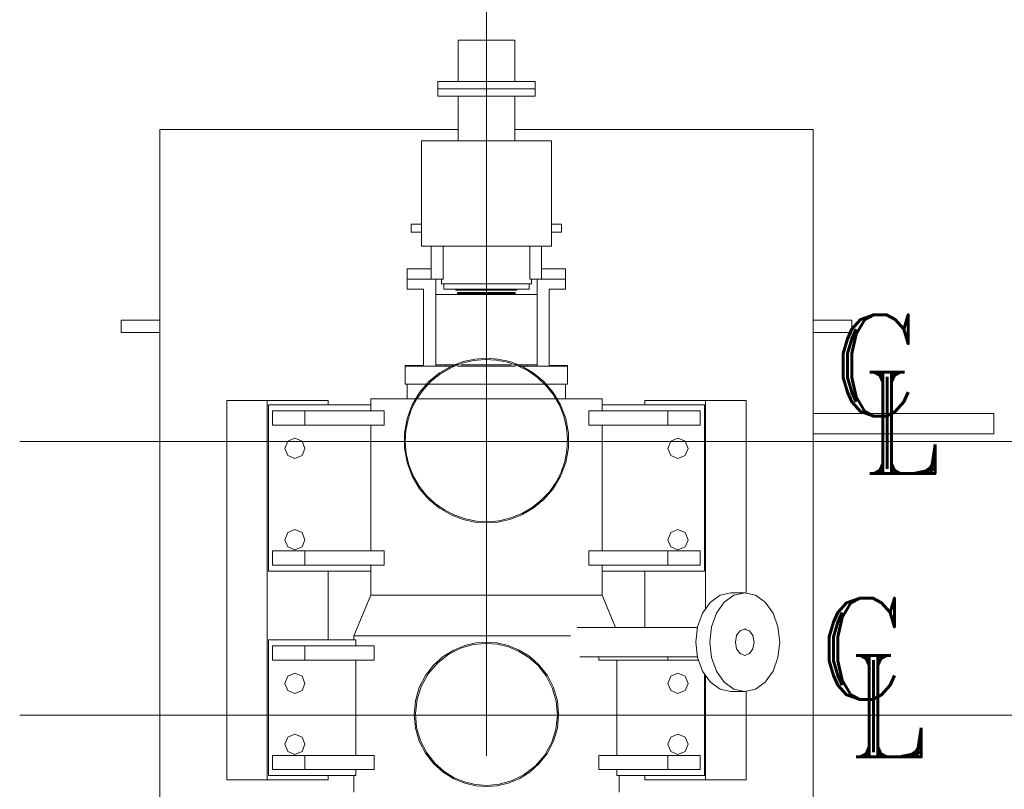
# Model space of a CAD drawing. Header units: inches. Extents: x 709340 to 1075215, y 37864 to 402163.
# Tile 16 of 56: x 824031 to 826457, y 163757 to 165654. Entities that reach past the tile are written whole.
import ezdxf

# ---------------------------------------------------------------- set-up
doc = ezdxf.new("R2010")
doc.units = ezdxf.units.IN
doc.header["$LTSCALE"] = 1800
doc.header["$MEASUREMENT"] = 0
doc.linetypes.add('CENTER', pattern=[2, 1.25, -0.25, 0.25, -0.25])
doc.linetypes.add('GTCHAIN', pattern=[24, 16, -3.2, 1.6, -3.2])
doc.layers.get('0').update_dxf_attribs({"color": 253, "lineweight": 5})
doc.layers.add('CEN', color=8, linetype='CENTER', lineweight=18)
doc.layers.add('TEXT', color=3, linetype='Continuous', lineweight=18)
doc.styles.add('ROMANT', font='romant')

# ---------------------------------------------------------------- blocks, each defined once
blk = doc.blocks.new('A$C2F2702F9')
at = {"color": 250}
for p, q in [((5200, 11544.3), (5060, 11544.3)), ((5060, 11544.3), (5060, 11442)), ((5060, 11544.3), (5060, 11442)), ((5200, 11544.3), (5060, 11544.3)), ((5200, 11544.3), (5200, 11442)), ((5200, 11544.3), (5200, 11442)), ((5250, 11442), (5010, 11442)), ((5010, 11442), (5010, 11424)), ((5010, 11442), (5010, 11424)), ((5250, 11442), (5010, 11442)), ((5250, 11442), (5250, 11424)), ((5250, 11442), (5250, 11424)), ((5250, 11424), (5010, 11424)), ((5010, 11424), (5010, 11406)), ((5250, 11424), (5010, 11424)), ((5250, 11424), (5010, 11424)), ((5010, 11424), (5010, 11406)), ((5250, 11424), (5010, 11424)), ((5250, 11406), (5010, 11406)), ((5250, 11406), (5010, 11406)), ((5060, 11406), (5060, 11296)), ((5060, 11406), (5060, 11296)), ((5200, 11406), (5200, 11296)), ((5200, 11406), (5200, 11296)), ((5250, 11424), (5250, 11406)), ((5250, 11424), (5250, 11406)), ((4325, 11323.5), (5060, 11323.5)), ((4325, 9545.9), (4325, 11323.5)), ((4325, 9545.9), (4325, 11323.5)), ((4325, 11323.5), (5060, 11323.5)), ((5200, 11323.5), (5935, 11323.5)), ((5200, 11323.5), (5935, 11323.5)), ((5935, 11323.5), (5935, 9545.9)), ((5935, 11323.5), (5935, 9545.9)), ((5290, 11296), (4970, 11296)), ((4970, 11296), (4970, 11036)), ((4970, 11296), (4970, 11036)), ((5290, 11296), (4970, 11296)), ((5290, 11296), (5290, 11036)), ((5290, 11296), (5290, 11036)), ((4945, 11071), (4945, 11090)), ((4945, 11090), (4970, 11090)), ((4945, 11090), (4970, 11090)), ((4945, 11071), (4945, 11090)), ((5315, 11090), (5290, 11090)), ((5315, 11090), (5290, 11090)), ((5315, 11071), (5315, 11090)), ((5315, 11071), (5315, 11090)), ((4970, 11071), (4945, 11071)), ((4970, 11071), (4945, 11071)), ((5290, 11071), (5315, 11071)), ((5290, 11071), (5315, 11071)), ((5290, 11036), (4970, 11036)), ((5290, 11036), (4970, 11036)), ((4994, 10955), (4994, 11036)), ((4994, 10955), (4994, 11036)), ((5023.4, 10955), (5023.4, 11036)), ((5023.4, 10955), (5023.4, 11036)), ((5236.6, 11036), (5236.6, 10955)), ((5236.6, 11036), (5236.6, 10955)), ((5266, 11036), (5266, 10955)), ((5266, 11036), (5266, 10955)), ((4935, 10955), (4935, 10980)), ((4935, 10980), (4994, 10980)), ((4935, 10980), (4994, 10980)), ((4935, 10955), (4935, 10980)), ((5325, 10980), (5266, 10980)), ((5325, 10980), (5266, 10980)), ((5325, 10955), (5325, 10980)), ((5325, 10955), (5325, 10980)), ((4994, 10955), (4935, 10955)), ((4935, 10930), (4935, 10955)), ((4935, 10955), (4994, 10955)), ((4935, 10955), (4994, 10955)), ((4935, 10930), (4935, 10955)), ((4994, 10955), (4935, 10955)), ((5023.4, 10955), (4994, 10955)), ((5023.4, 10955), (4994, 10955)), ((5005, 10955), (5005, 10744)), ((5005, 10955), (5005, 10744)), ((5019, 10955), (5019, 10943)), ((5019, 10955), (5019, 10943)), ((5241, 10943), (5019, 10943)), ((5241, 10943), (5019, 10943)), ((5025, 10943), (5025, 10932)), ((5025, 10943), (5025, 10932)), ((5235, 10943), (5235, 10932)), ((5235, 10943), (5235, 10932)), ((5266, 10955), (5236.6, 10955)), ((5266, 10955), (5236.6, 10955)), ((5241, 10955), (5241, 10943)), ((5241, 10955), (5241, 10943)), ((5255, 10955), (5255, 10917)), ((5255, 10955), (5255, 10917)), ((5266, 10955), (5325, 10955)), ((5325, 10955), (5266, 10955)), ((5325, 10955), (5266, 10955)), ((5266, 10955), (5325, 10955)), ((5325, 10930), (5325, 10955)), ((5325, 10930), (5325, 10955)), ((4975, 10930), (4935, 10930)), ((4975, 10930), (4935, 10930)), ((4975, 10742), (4975, 10930)), ((4975, 10742), (4975, 10930)), ((5025, 10932), (5025, 10930)), ((5025, 10932), (5025, 10930)), ((5235, 10930), (5025, 10930)), ((5235, 10930), (5025, 10930)), ((5055, 10930), (5055, 10928)), ((5055, 10930), (5055, 10928)), ((5205, 10928), (5055, 10928)), ((5205, 10928), (5055, 10928)), ((5201, 10922), (5059, 10922)), ((5059, 10922), (5059, 10919.5)), ((5059, 10922), (5059, 10919.5)), ((5201, 10922), (5059, 10922)), ((5201, 10919.5), (5059, 10919.5)), ((5059, 10919.5), (5061.3, 10917)), ((5059, 10919.5), (5061.3, 10917)), ((5201, 10919.5), (5059, 10919.5)), ((5201, 10919.5), (5198.7, 10917)), ((5201, 10919.5), (5198.7, 10917)), ((5201, 10922), (5201, 10919.5)), ((5201, 10922), (5201, 10919.5)), ((5205, 10930), (5205, 10928)), ((5205, 10930), (5205, 10928)), ((5235, 10932), (5235, 10930)), ((5235, 10932), (5235, 10930)), ((5285, 10742), (5285, 10930)), ((5285, 10930), (5325, 10930)), ((5285, 10930), (5325, 10930)), ((5285, 10742), (5285, 10930)), ((5255, 10917), (5005, 10917)), ((5005, 10917), (5005, 10744)), ((5005, 10917), (5005, 10744)), ((5255, 10917), (5005, 10917)), ((5255, 10917), (5255, 10744)), ((5255, 10744), (5255, 10917)), ((5255, 10744), (5255, 10917)), ((5255, 10917), (5255, 10744)), ((4230, 10853.5), (4325, 10853.5)), ((4230, 10823.5), (4230, 10853.5)), ((4230, 10823.5), (4230, 10853.5)), ((4230, 10853.5), (4325, 10853.5)), ((5935, 10853.5), (6030, 10853.5)), ((5935, 10853.5), (6030, 10853.5)), ((6030, 10853.5), (6030, 10823.5)), ((6030, 10853.5), (6030, 10823.5)), ((4325, 10823.5), (4230, 10823.5)), ((4325, 10823.5), (4230, 10823.5)), ((6030, 10823.5), (5935, 10823.5)), ((6030, 10823.5), (5935, 10823.5)), ((5072.4, 10751.7), (5042.9, 10740.4)), ((5072.4, 10751.7), (5042.9, 10740.4)), ((5070.1, 10747.8), (5042.9, 10737)), ((5070.1, 10747.8), (5042.9, 10737)), ((5098.3, 10754.5), (5070.1, 10747.8)), ((5098.3, 10754.5), (5070.1, 10747.8)), ((5101.7, 10758), (5072.4, 10751.7)), ((5101.7, 10758), (5072.4, 10751.7)), ((5126.7, 10757), (5098.3, 10754.5)), ((5126.7, 10757), (5098.3, 10754.5)), ((5130, 10760), (5101.7, 10758)), ((5130, 10760), (5101.7, 10758)), ((5154.8, 10755.5), (5126.7, 10757)), ((5154.8, 10755.5), (5126.7, 10757)), ((5158.3, 10758), (5130, 10760)), ((5158.3, 10758), (5130, 10760)), ((5181.8, 10750.2), (5154.8, 10755.5)), ((5181.8, 10750.2), (5154.8, 10755.5)), ((5187.6, 10751.7), (5158.3, 10758)), ((5187.6, 10751.7), (5158.3, 10758)), ((5207.8, 10741.3), (5181.8, 10750.2)), ((5207.8, 10741.3), (5181.8, 10750.2)), ((5181.8, 10748.2), (5181.8, 10748.2)), ((5181.8, 10748.2), (5181.8, 10748.2)), ((5181.8, 10748.2), (5181.8, 10748.2)), ((5181.8, 10748.2), (5181.8, 10748.2)), ((5181.8, 10748.2), (5181.8, 10748.2)), ((5181.8, 10748.2), (5181.8, 10748.2)), ((5181.8, 10748.2), (5181.8, 10748.2)), ((5181.8, 10748.2), (5181.8, 10748.2)), ((5181.8, 10748.2), (5181.8, 10748.2)), ((5181.8, 10748.2), (5181.8, 10748.2)), ((5181.8, 10748.2), (5181.8, 10748.2)), ((5181.8, 10748.2), (5181.8, 10748.2)), ((5181.8, 10748.2), (5181.8, 10748.2)), ((5181.8, 10748.2), (5181.8, 10748.2)), ((5181.8, 10748.2), (5181.8, 10748.2)), ((5181.8, 10748.2), (5181.8, 10748.2)), ((5181.8, 10748.2), (5181.8, 10748.2)), ((5181.8, 10748.2), (5181.8, 10748.2)), ((5217.1, 10740.4), (5187.6, 10751.7)), ((5217.1, 10740.4), (5187.6, 10751.7)), ((4930, 10742), (4975, 10742)), ((4930, 10740), (4930, 10742)), ((4930, 10740), (4930, 10742)), ((4930, 10742), (4975, 10742)), ((5050.7, 10740), (4930, 10740)), ((4930, 10696), (4930, 10740)), ((4930, 10696), (4930, 10740)), ((5050.7, 10740), (4930, 10740)), ((5014.5, 10723.9), (4988.2, 10702.2)), ((5014.5, 10723.9), (4988.2, 10702.2)), ((5005, 10744), (5005, 10740)), ((5060.4, 10744), (5005, 10744)), ((5060.4, 10744), (5005, 10744)), ((5005, 10744), (5005, 10740)), ((5042.9, 10740.4), (5014.5, 10723.9)), ((5042.9, 10740.4), (5014.5, 10723.9)), ((5042.9, 10737), (5017.6, 10722.4)), ((5042.9, 10737), (5017.6, 10722.4)), ((5030, 10744), (5030, 10740)), ((5030, 10744), (5030, 10740)), ((5201.5, 10740), (5058.5, 10740)), ((5201.5, 10740), (5058.5, 10740)), ((5191.9, 10744), (5068.1, 10744)), ((5191.9, 10744), (5068.1, 10744)), ((5255, 10744), (5199.6, 10744)), ((5255, 10744), (5199.6, 10744)), ((5232.8, 10728.5), (5207.8, 10741.3)), ((5232.8, 10728.5), (5207.8, 10741.3)), ((5330, 10740), (5209.3, 10740)), ((5330, 10740), (5209.3, 10740)), ((5245.5, 10723.9), (5217.1, 10740.4)), ((5245.5, 10723.9), (5217.1, 10740.4)), ((5230, 10744), (5230, 10740)), ((5230, 10744), (5230, 10740)), ((5256.2, 10712.1), (5232.8, 10728.5)), ((5256.2, 10712.1), (5232.8, 10728.5)), ((5271.8, 10702.2), (5245.5, 10723.9)), ((5271.8, 10702.2), (5245.5, 10723.9)), ((5255, 10744), (5255, 10740)), ((5255, 10744), (5255, 10740)), ((5330, 10742), (5285, 10742)), ((5330, 10742), (5285, 10742)), ((5330, 10740), (5330, 10742)), ((5330, 10740), (5330, 10742)), ((5330, 10696), (5330, 10740)), ((5330, 10696), (5330, 10740)), ((4988.2, 10702.2), (4965.3, 10675.7)), ((4988.2, 10702.2), (4965.3, 10675.7)), ((4994.7, 10704.3), (4974.9, 10683.2)), ((4994.7, 10704.3), (4974.9, 10683.2)), ((5017.6, 10722.4), (4994.7, 10704.3)), ((5017.6, 10722.4), (4994.7, 10704.3)), ((5277.3, 10692.3), (5256.2, 10712.1)), ((5277.3, 10692.3), (5256.2, 10712.1)), ((5294.7, 10675.7), (5271.8, 10702.2)), ((5294.7, 10675.7), (5271.8, 10702.2)), ((4984.5, 10696), (4930, 10696)), ((4984.5, 10696), (4930, 10696)), ((4935, 10696), (4935, 10660)), ((4935, 10696), (4935, 10660)), ((4965.3, 10675.7), (4947.1, 10645.1)), ((4965.3, 10675.7), (4947.1, 10645.1)), ((4974.9, 10683.2), (4958.4, 10659.8)), ((4974.9, 10683.2), (4958.4, 10659.8)), ((5271.4, 10696), (4988.6, 10696)), ((5271.4, 10696), (4988.6, 10696)), ((5330, 10696), (5275.5, 10696)), ((5330, 10696), (5275.5, 10696)), ((5295.4, 10669.4), (5277.3, 10692.3)), ((5295.4, 10669.4), (5277.3, 10692.3)), ((5312.9, 10645.1), (5294.7, 10675.7)), ((5312.9, 10645.1), (5294.7, 10675.7)), ((5325, 10696), (5325, 10660)), ((5325, 10696), (5325, 10660)), ((4490, 10656), (4740, 10656)), ((4490, 9721), (4490, 10656)), ((4490, 9721), (4490, 10656)), ((4490, 10656), (4740, 10656)), ((4590, 9721), (4590, 10656)), ((4590, 9721), (4590, 10656)), ((4740, 10656), (4740, 10645)), ((4740, 10656), (4740, 10645)), ((4956.9, 10660), (4845, 10660)), ((4845, 10660), (4845, 10645)), ((4845, 10660), (4845, 10645)), ((4956.9, 10660), (4845, 10660)), ((4958.4, 10659.8), (4945.7, 10634.8)), ((4958.4, 10659.8), (4945.7, 10634.8)), ((5299.4, 10660), (4960.6, 10660)), ((5299.4, 10660), (4960.6, 10660)), ((5310.1, 10644.1), (5295.4, 10669.4)), ((5310.1, 10644.1), (5295.4, 10669.4)), ((5415, 10660), (5303.1, 10660)), ((5415, 10660), (5303.1, 10660)), ((5415, 10660), (5415, 10645)), ((5415, 10660), (5415, 10645)), ((5520, 10656), (5670, 10656)), ((5520, 10645), (5520, 10656)), ((5520, 10645), (5520, 10656)), ((5520, 10656), (5670, 10656)), ((5670, 10656), (5670, 10142.1)), ((5770, 10656), (5670, 10656)), ((5770, 10656), (5670, 10656)), ((5670, 10656), (5670, 10142.1)), ((5770, 10656), (5770, 10181.2)), ((5770, 10656), (5770, 10181.2)), ((4593, 10235), (4593, 10645)), ((4593, 10645), (4845, 10645)), ((4593, 10645), (4845, 10645)), ((4593, 10235), (4593, 10645)), ((4603, 10595), (4603, 10630)), ((4603, 10630), (4683, 10630)), ((4603, 10630), (4683, 10630)), ((4603, 10595), (4603, 10630)), ((4683, 10630), (4878, 10630)), ((4683, 10630), (4683, 10595)), ((4683, 10630), (4683, 10595)), ((4683, 10630), (4878, 10630)), ((4845, 10645), (4845, 10630)), ((4845, 10645), (4845, 10630)), ((4878, 10630), (4878, 10595)), ((4878, 10630), (4878, 10595)), ((4947.1, 10645.1), (4934.4, 10611.2)), ((4947.1, 10645.1), (4934.4, 10611.2)), ((4945.7, 10634.8), (4936.8, 10608.8)), ((4945.7, 10634.8), (4936.8, 10608.8)), ((5320.8, 10616.9), (5310.1, 10644.1)), ((5320.8, 10616.9), (5310.1, 10644.1)), ((5325.6, 10611.2), (5312.9, 10645.1)), ((5325.6, 10611.2), (5312.9, 10645.1)), ((5382, 10595), (5382, 10630)), ((5382, 10630), (5577, 10630)), ((5382, 10630), (5577, 10630)), ((5382, 10595), (5382, 10630)), ((5415, 10645), (5667, 10645)), ((5415, 10630), (5415, 10645)), ((5415, 10630), (5415, 10645)), ((5415, 10645), (5667, 10645)), ((5577, 10595), (5577, 10630)), ((5577, 10630), (5657, 10630)), ((5577, 10630), (5657, 10630)), ((5577, 10595), (5577, 10630)), ((5657, 10630), (5657, 10595)), ((5657, 10630), (5657, 10595)), ((5667, 10645), (5667, 10235)), ((5667, 10645), (5667, 10235)), ((4934.4, 10611.2), (4927.8, 10575.3)), ((4934.4, 10611.2), (4927.8, 10575.3)), ((4936.8, 10608.8), (4931.5, 10581.8)), ((4936.8, 10608.8), (4931.5, 10581.8)), ((5327.5, 10588.7), (5320.8, 10616.9)), ((5327.5, 10588.7), (5320.8, 10616.9)), ((5332.2, 10575.3), (5325.6, 10611.2)), ((5332.2, 10575.3), (5325.6, 10611.2)), ((5935, 10623.5), (6380, 10623.5)), ((5935, 10623.5), (6380, 10623.5)), ((6380, 10623.5), (6380, 10573.5)), ((6380, 10623.5), (6380, 10573.5)), ((4683, 10595), (4603, 10595)), ((4683, 10595), (4603, 10595)), ((4878, 10595), (4683, 10595)), ((4878, 10595), (4683, 10595)), ((4845, 10595), (4845, 10285)), ((4845, 10595), (4845, 10285)), ((4931.5, 10581.8), (4930, 10553.7)), ((4931.5, 10581.8), (4930, 10553.7)), ((5330, 10560.3), (5327.5, 10588.7)), ((5330, 10560.3), (5327.5, 10588.7)), ((5577, 10595), (5382, 10595)), ((5577, 10595), (5382, 10595)), ((5415, 10285), (5415, 10595)), ((5415, 10285), (5415, 10595)), ((5657, 10595), (5577, 10595)), ((5657, 10595), (5577, 10595)), ((4633, 10537.5), (4640.3, 10555.2)), ((4633, 10537.5), (4640.3, 10555.2)), ((4640.3, 10555.2), (4658, 10562.5)), ((4640.3, 10555.2), (4658, 10562.5)), ((4658, 10562.5), (4675.7, 10555.2)), ((4658, 10562.5), (4675.7, 10555.2)), ((4675.7, 10555.2), (4683, 10537.5)), ((4675.7, 10555.2), (4683, 10537.5)), ((4927.8, 10575.3), (4927.8, 10538.7)), ((4927.8, 10575.3), (4927.8, 10538.7)), ((4930, 10553.7), (4932.5, 10525.3)), ((4930, 10553.7), (4932.5, 10525.3)), ((5328.5, 10532.2), (5330, 10560.3)), ((5328.5, 10532.2), (5330, 10560.3)), ((5332.2, 10538.7), (5332.2, 10575.3)), ((5332.2, 10538.7), (5332.2, 10575.3)), ((5577, 10537.5), (5584.3, 10555.2)), ((5577, 10537.5), (5584.3, 10555.2)), ((5584.3, 10555.2), (5602, 10562.5)), ((5584.3, 10555.2), (5602, 10562.5)), ((5602, 10562.5), (5619.7, 10555.2)), ((5602, 10562.5), (5619.7, 10555.2)), ((5619.7, 10555.2), (5627, 10537.5)), ((5619.7, 10555.2), (5627, 10537.5)), ((6380, 10573.5), (5935, 10573.5)), ((6380, 10573.5), (5935, 10573.5)), ((4640.3, 10519.8), (4633, 10537.5)), ((4640.3, 10519.8), (4633, 10537.5)), ((4683, 10537.5), (4675.7, 10519.8)), ((4683, 10537.5), (4675.7, 10519.8)), ((4927.8, 10538.7), (4934.4, 10502.8)), ((4927.8, 10538.7), (4934.4, 10502.8)), ((5323.2, 10505.2), (5328.5, 10532.2)), ((5323.2, 10505.2), (5328.5, 10532.2)), ((5325.6, 10502.8), (5332.2, 10538.7)), ((5325.6, 10502.8), (5332.2, 10538.7)), ((5584.3, 10519.8), (5577, 10537.5)), ((5584.3, 10519.8), (5577, 10537.5)), ((5627, 10537.5), (5619.7, 10519.8)), ((5627, 10537.5), (5619.7, 10519.8)), ((4658, 10512.5), (4640.3, 10519.8)), ((4658, 10512.5), (4640.3, 10519.8)), ((4675.7, 10519.8), (4658, 10512.5)), ((4675.7, 10519.8), (4658, 10512.5)), ((4932.5, 10525.3), (4939.2, 10497.1)), ((4932.5, 10525.3), (4939.2, 10497.1)), ((5314.3, 10479.3), (5323.2, 10505.2)), ((5314.3, 10479.3), (5323.2, 10505.2)), ((5602, 10512.5), (5584.3, 10519.8)), ((5602, 10512.5), (5584.3, 10519.8)), ((5619.7, 10519.8), (5602, 10512.5)), ((5619.7, 10519.8), (5602, 10512.5)), ((4934.4, 10502.8), (4947.1, 10468.9)), ((4934.4, 10502.8), (4947.1, 10468.9)), ((4939.2, 10497.1), (4949.9, 10469.9)), ((4939.2, 10497.1), (4949.9, 10469.9)), ((5312.9, 10468.9), (5325.6, 10502.8)), ((5312.9, 10468.9), (5325.6, 10502.8)), ((4947.1, 10468.9), (4965.3, 10438.3)), ((4947.1, 10468.9), (4965.3, 10438.3)), ((4949.9, 10469.9), (4964.6, 10444.6)), ((4949.9, 10469.9), (4964.6, 10444.6)), ((5294.7, 10438.3), (5312.9, 10468.9)), ((5294.7, 10438.3), (5312.9, 10468.9)), ((5301.6, 10454.2), (5314.3, 10479.3)), ((5301.6, 10454.2), (5314.3, 10479.3)), ((4964.6, 10444.6), (4982.7, 10421.7)), ((4964.6, 10444.6), (4982.7, 10421.7)), ((4965.3, 10438.3), (4988.2, 10411.8)), ((4965.3, 10438.3), (4988.2, 10411.8)), ((5271.8, 10411.8), (5294.7, 10438.3)), ((5271.8, 10411.8), (5294.7, 10438.3)), ((5285.1, 10430.8), (5301.6, 10454.2)), ((5285.1, 10430.8), (5301.6, 10454.2)), ((4982.7, 10421.7), (5003.8, 10401.9)), ((4982.7, 10421.7), (5003.8, 10401.9)), ((4988.2, 10411.8), (5014.5, 10390.1)), ((4988.2, 10411.8), (5014.5, 10390.1)), ((5242.4, 10391.6), (5265.3, 10409.7)), ((5242.4, 10391.6), (5265.3, 10409.7)), ((5245.5, 10390.1), (5271.8, 10411.8)), ((5245.5, 10390.1), (5271.8, 10411.8)), ((5265.3, 10409.7), (5285.1, 10430.8)), ((5265.3, 10409.7), (5285.1, 10430.8)), ((5003.8, 10401.9), (5027.2, 10385.4)), ((5003.8, 10401.9), (5027.2, 10385.4)), ((5014.5, 10390.1), (5042.9, 10373.6)), ((5014.5, 10390.1), (5042.9, 10373.6)), ((5027.2, 10385.4), (5052.2, 10372.7)), ((5027.2, 10385.4), (5052.2, 10372.7)), ((5217.1, 10376.9), (5242.4, 10391.6)), ((5217.1, 10376.9), (5242.4, 10391.6)), ((5217.1, 10373.6), (5245.5, 10390.1)), ((5217.1, 10373.6), (5245.5, 10390.1)), ((5042.9, 10373.6), (5072.4, 10362.3)), ((5042.9, 10373.6), (5072.4, 10362.3)), ((5052.2, 10372.7), (5078.2, 10363.8)), ((5052.2, 10372.7), (5078.2, 10363.8)), ((5072.4, 10362.3), (5101.7, 10356)), ((5072.4, 10362.3), (5101.7, 10356)), ((5078.2, 10363.8), (5105.2, 10358.5)), ((5078.2, 10363.8), (5078.2, 10363.8)), ((5078.2, 10363.8), (5078.2, 10363.8)), ((5078.2, 10363.8), (5078.2, 10363.8)), ((5078.2, 10363.8), (5078.2, 10363.8)), ((5078.2, 10363.8), (5078.2, 10363.8)), ((5078.2, 10363.8), (5078.2, 10363.8)), ((5078.2, 10363.8), (5078.2, 10363.8)), ((5078.2, 10363.8), (5078.2, 10363.8)), ((5078.2, 10363.8), (5078.2, 10363.8)), ((5078.2, 10363.8), (5078.2, 10363.8)), ((5078.2, 10363.8), (5078.2, 10363.8)), ((5078.2, 10363.8), (5078.2, 10363.8)), ((5078.2, 10363.8), (5078.2, 10363.8)), ((5078.2, 10363.8), (5078.2, 10363.8)), ((5078.2, 10363.8), (5078.2, 10363.8)), ((5078.2, 10363.8), (5078.2, 10363.8)), ((5078.2, 10363.8), (5078.2, 10363.8)), ((5078.2, 10363.8), (5078.2, 10363.8)), ((5078.2, 10363.8), (5105.2, 10358.5)), ((5133.3, 10357), (5161.8, 10359.5)), ((5133.3, 10357), (5161.8, 10359.5)), ((5158.3, 10356), (5187.6, 10362.3)), ((5158.3, 10356), (5187.6, 10362.3)), ((5161.8, 10359.5), (5189.9, 10366.2)), ((5161.8, 10359.5), (5189.9, 10366.2)), ((5187.6, 10362.3), (5217.1, 10373.6)), ((5187.6, 10362.3), (5217.1, 10373.6)), ((5189.9, 10366.2), (5217.1, 10376.9)), ((5189.9, 10366.2), (5217.1, 10376.9)), ((4640.3, 10330.2), (4658, 10337.5)), ((4640.3, 10330.2), (4658, 10337.5)), ((4658, 10337.5), (4675.7, 10330.2)), ((4658, 10337.5), (4675.7, 10330.2)), ((5101.7, 10356), (5130, 10354)), ((5101.7, 10356), (5130, 10354)), ((5105.2, 10358.5), (5133.3, 10357)), ((5105.2, 10358.5), (5133.3, 10357)), ((5130, 10354), (5158.3, 10356)), ((5130, 10354), (5158.3, 10356)), ((5584.3, 10330.2), (5602, 10337.5)), ((5584.3, 10330.2), (5602, 10337.5)), ((5602, 10337.5), (5619.7, 10330.2)), ((5602, 10337.5), (5619.7, 10330.2)), ((4633, 10312.5), (4640.3, 10330.2)), ((4633, 10312.5), (4640.3, 10330.2)), ((4640.3, 10294.8), (4633, 10312.5)), ((4640.3, 10294.8), (4633, 10312.5)), ((4675.7, 10330.2), (4683, 10312.5)), ((4675.7, 10330.2), (4683, 10312.5)), ((4683, 10312.5), (4675.7, 10294.8)), ((4683, 10312.5), (4675.7, 10294.8)), ((5577, 10312.5), (5584.3, 10330.2)), ((5577, 10312.5), (5584.3, 10330.2)), ((5584.3, 10294.8), (5577, 10312.5)), ((5584.3, 10294.8), (5577, 10312.5)), ((5619.7, 10330.2), (5627, 10312.5)), ((5619.7, 10330.2), (5627, 10312.5)), ((5627, 10312.5), (5619.7, 10294.8)), ((5627, 10312.5), (5619.7, 10294.8)), ((4658, 10287.5), (4640.3, 10294.8)), ((4658, 10287.5), (4640.3, 10294.8)), ((4675.7, 10294.8), (4658, 10287.5)), ((4675.7, 10294.8), (4658, 10287.5)), ((5602, 10287.5), (5584.3, 10294.8)), ((5602, 10287.5), (5584.3, 10294.8)), ((5619.7, 10294.8), (5602, 10287.5)), ((5619.7, 10294.8), (5602, 10287.5)), ((4603, 10250), (4603, 10285)), ((4603, 10285), (4683, 10285)), ((4603, 10285), (4683, 10285)), ((4603, 10250), (4603, 10285)), ((4683, 10285), (4878, 10285)), ((4683, 10285), (4683, 10250)), ((4683, 10285), (4683, 10250)), ((4683, 10285), (4878, 10285)), ((4878, 10285), (4878, 10250)), ((4878, 10285), (4878, 10250)), ((5382, 10250), (5382, 10285)), ((5382, 10285), (5577, 10285)), ((5382, 10285), (5577, 10285)), ((5382, 10250), (5382, 10285)), ((5577, 10250), (5577, 10285)), ((5577, 10285), (5657, 10285)), ((5577, 10285), (5657, 10285)), ((5577, 10250), (5577, 10285)), ((5657, 10285), (5657, 10250)), ((5657, 10285), (5657, 10250)), ((4683, 10250), (4603, 10250)), ((4683, 10250), (4603, 10250)), ((4878, 10250), (4683, 10250)), ((4878, 10250), (4683, 10250)), ((4845, 10250), (4845, 10235)), ((4845, 10250), (4845, 10235)), ((5577, 10250), (5382, 10250)), ((5577, 10250), (5382, 10250)), ((5415, 10235), (5415, 10250)), ((5415, 10235), (5415, 10250)), ((5657, 10250), (5577, 10250)), ((5657, 10250), (5577, 10250)), ((4845, 10235), (4593, 10235)), ((4845, 10235), (4593, 10235)), ((4740, 10235), (4740, 10066)), ((4740, 10235), (4740, 10066)), ((4845, 10235), (4845, 10175.5)), ((4845, 10235), (4845, 10175.5)), ((5415, 10235), (5415, 10175.5)), ((5667, 10235), (5415, 10235)), ((5667, 10235), (5415, 10235)), ((5415, 10235), (5415, 10175.5)), ((5520, 10096.5), (5520, 10235)), ((5520, 10096.5), (5520, 10235)), ((4845, 10175.5), (4803, 10075.5)), ((4845, 10175.5), (4803, 10075.5)), ((5415, 10175.5), (4845, 10175.5)), ((5415, 10175.5), (4845, 10175.5)), ((5415, 10175.5), (5448.2, 10096.5)), ((5415, 10175.5), (5448.2, 10096.5)), ((5681.8, 10158.7), (5705.8, 10176)), ((5681.8, 10158.7), (5705.8, 10176)), ((5705.8, 10176), (5732.5, 10182)), ((5705.8, 10176), (5732.5, 10182)), ((5715.7, 10158.7), (5739.7, 10176)), ((5715.7, 10158.7), (5739.7, 10176)), ((5766.4, 10182), (5732.5, 10182)), ((5766.4, 10182), (5732.5, 10182)), ((5739.7, 10176), (5766.4, 10182)), ((5739.7, 10176), (5766.4, 10182)), ((5766.4, 10182), (5793.1, 10176)), ((5766.4, 10182), (5793.1, 10176)), ((5793.1, 10176), (5817.1, 10158.7)), ((5793.1, 10176), (5817.1, 10158.7)), ((5662.7, 10131.7), (5681.8, 10158.7)), ((5662.7, 10131.7), (5681.8, 10158.7)), ((5696.6, 10131.7), (5715.7, 10158.7)), ((5696.6, 10131.7), (5715.7, 10158.7)), ((5817.1, 10158.7), (5836.2, 10131.7)), ((5817.1, 10158.7), (5836.2, 10131.7)), ((5650.4, 10097.7), (5662.7, 10131.7)), ((5650.4, 10097.7), (5662.7, 10131.7)), ((5684.4, 10097.7), (5696.6, 10131.7)), ((5684.4, 10097.7), (5696.6, 10131.7)), ((5836.2, 10131.7), (5848.4, 10097.7)), ((5836.2, 10131.7), (5848.4, 10097.7)), ((5650.3, 10096.5), (5353.6, 10096.5)), ((5650.3, 10096.5), (5353.6, 10096.5)), ((5646.2, 10060), (5650.4, 10097.7)), ((5646.2, 10060), (5650.4, 10097.7)), ((5680.1, 10060), (5684.4, 10097.7)), ((5680.1, 10060), (5684.4, 10097.7)), ((5764.8, 10091.9), (5766.4, 10092.5)), ((5764.8, 10091.9), (5766.4, 10092.5)), ((5766.4, 10092.5), (5768.7, 10091.6)), ((5766.4, 10092.5), (5768.7, 10091.6)), ((5848.4, 10097.7), (5852.7, 10060)), ((5848.4, 10097.7), (5852.7, 10060)), ((5336.9, 10075.5), (4803, 10075.5)), ((4803, 10075.5), (4803, 10066)), ((4803, 10075.5), (4803, 10066)), ((5336.9, 10075.5), (4803, 10075.5)), ((5743.4, 10060), (5746.5, 10076.3)), ((5743.4, 10060), (5746.5, 10076.3)), ((5746.5, 10076.3), (5749.9, 10081)), ((5746.5, 10076.3), (5749.9, 10081)), ((5749.9, 10081), (5754.9, 10088.1)), ((5749.9, 10081), (5754.9, 10088.1)), ((5754.9, 10088.1), (5764.8, 10091.9)), ((5754.9, 10088.1), (5764.8, 10091.9)), ((5768.7, 10091.6), (5777.9, 10088.1)), ((5768.7, 10091.6), (5777.9, 10088.1)), ((5777.9, 10088.1), (5786.3, 10076.3)), ((5777.9, 10088.1), (5786.3, 10076.3)), ((5786.3, 10076.3), (5789.4, 10060)), ((5786.3, 10076.3), (5789.4, 10060)), ((4593, 9731), (4593, 10066)), ((4593, 10066), (4808.6, 10066)), ((4593, 10066), (4808.6, 10066)), ((4593, 9731), (4593, 10066)), ((4603, 10016), (4603, 10051)), ((4603, 10051), (4683, 10051)), ((4603, 10051), (4683, 10051)), ((4603, 10016), (4603, 10051)), ((4683, 10051), (4853.1, 10051)), ((4683, 10051), (4683, 10016)), ((4683, 10051), (4683, 10016)), ((4683, 10051), (4853.1, 10051)), ((4808.6, 10066), (4808.6, 10051)), ((4808.6, 10066), (4808.6, 10051)), ((4853.1, 10051), (4853.1, 10016)), ((4853.1, 10051), (4853.1, 10016)), ((5066.8, 10045.2), (5037, 10030.2)), ((5066.8, 10045.2), (5037, 10030.2)), ((5076.6, 10051.8), (5049.4, 10040.7)), ((5076.6, 10051.8), (5049.4, 10040.7)), ((5097.7, 10054), (5066.8, 10045.2)), ((5097.7, 10054), (5066.8, 10045.2)), ((5103.8, 10058.1), (5076.6, 10051.8)), ((5103.8, 10058.1), (5076.6, 10051.8)), ((5128.3, 10057), (5097.7, 10054)), ((5128.3, 10057), (5097.7, 10054)), ((5130, 10060), (5103.8, 10058.1)), ((5130, 10060), (5103.8, 10058.1)), ((5157.4, 10054.8), (5128.3, 10057)), ((5157.4, 10054.8), (5128.3, 10057)), ((5156.2, 10058.1), (5130, 10060)), ((5156.2, 10058.1), (5130, 10060)), ((5183.4, 10051.8), (5156.2, 10058.1)), ((5183.4, 10051.8), (5156.2, 10058.1)), ((5184.1, 10048.4), (5157.4, 10054.8)), ((5184.1, 10048.4), (5157.4, 10054.8)), ((5210.6, 10040.7), (5183.4, 10051.8)), ((5210.6, 10040.7), (5183.4, 10051.8)), ((5209.4, 10038), (5184.1, 10048.4)), ((5209.4, 10038), (5184.1, 10048.4)), ((5650.4, 10022.3), (5646.2, 10060)), ((5650.4, 10022.3), (5646.2, 10060)), ((5684.4, 10022.3), (5680.1, 10060)), ((5684.4, 10022.3), (5680.1, 10060)), ((5746.5, 10043.7), (5743.4, 10060)), ((5746.5, 10043.7), (5743.4, 10060)), ((5789.4, 10060), (5786.3, 10043.7)), ((5789.4, 10060), (5786.3, 10043.7)), ((5852.7, 10060), (5848.4, 10022.3)), ((5852.7, 10060), (5848.4, 10022.3)), ((5023.4, 10024.5), (4999.7, 10003.3)), ((5023.4, 10024.5), (4999.7, 10003.3)), ((5037, 10030.2), (5010, 10009.3)), ((5037, 10030.2), (5010, 10009.3)), ((5049.4, 10040.7), (5023.4, 10024.5)), ((5049.4, 10040.7), (5023.4, 10024.5)), ((5234.2, 10022.6), (5209.4, 10038)), ((5234.2, 10022.6), (5209.4, 10038)), ((5236.6, 10024.5), (5210.6, 10040.7)), ((5236.6, 10024.5), (5210.6, 10040.7)), ((5257.2, 10002.2), (5234.2, 10022.6)), ((5257.2, 10002.2), (5234.2, 10022.6)), ((5260.3, 10003.3), (5236.6, 10024.5)), ((5260.3, 10003.3), (5236.6, 10024.5)), ((5650.3, 10023.5), (5359.8, 10023.5)), ((5650.3, 10023.5), (5359.8, 10023.5)), ((5406.9, 10016), (5406.9, 10023.5)), ((5406.9, 10016), (5406.9, 10023.5)), ((5577, 10016), (5577, 10023.5)), ((5577, 10016), (5577, 10023.5)), ((5662.7, 9988.3), (5650.4, 10022.3)), ((5662.7, 9988.3), (5650.4, 10022.3)), ((5696.6, 9988.3), (5684.4, 10022.3)), ((5696.6, 9988.3), (5684.4, 10022.3)), ((5754.9, 10031.9), (5746.5, 10043.7)), ((5754.9, 10031.9), (5746.5, 10043.7)), ((5766.4, 10027.5), (5754.9, 10031.9)), ((5766.4, 10027.5), (5754.9, 10031.9)), ((5777.9, 10031.9), (5766.4, 10027.5)), ((5777.9, 10031.9), (5766.4, 10027.5)), ((5786.3, 10043.7), (5777.9, 10031.9)), ((5786.3, 10043.7), (5777.9, 10031.9)), ((5848.4, 10022.3), (5836.2, 9988.3)), ((5848.4, 10022.3), (5836.2, 9988.3)), ((4683, 10016), (4603, 10016)), ((4683, 10016), (4603, 10016)), ((4853.1, 10016), (4683, 10016)), ((4853.1, 10016), (4683, 10016)), ((4808.6, 10016), (4808.6, 9781)), ((4808.6, 10016), (4808.6, 9781)), ((4999.7, 10003.3), (4979.8, 9977.5)), ((4999.7, 10003.3), (4979.8, 9977.5)), ((5010, 10009.3), (4987.2, 9983.1)), ((5010, 10009.3), (4987.2, 9983.1)), ((5277.1, 9976.8), (5257.2, 10002.2)), ((5277.1, 9976.8), (5257.2, 10002.2)), ((5280.2, 9977.5), (5260.3, 10003.3)), ((5280.2, 9977.5), (5260.3, 10003.3)), ((5577, 10016), (5406.9, 10016)), ((5577, 10016), (5406.9, 10016)), ((5451.4, 9781), (5451.4, 10016)), ((5451.4, 9781), (5451.4, 10016)), ((5652.7, 10016), (5577, 10016)), ((5652.7, 10016), (5577, 10016)), ((4633, 9958.5), (4640.3, 9976.2)), ((4633, 9958.5), (4640.3, 9976.2)), ((4640.3, 9976.2), (4658, 9983.5)), ((4640.3, 9976.2), (4658, 9983.5)), ((4658, 9983.5), (4675.7, 9976.2)), ((4658, 9983.5), (4675.7, 9976.2)), ((4675.7, 9976.2), (4683, 9958.5)), ((4675.7, 9976.2), (4683, 9958.5)), ((4979.8, 9977.5), (4964.7, 9947.9)), ((4979.8, 9977.5), (4964.7, 9947.9)), ((4987.2, 9983.1), (4969.9, 9952.6)), ((4987.2, 9983.1), (4969.9, 9952.6)), ((5292.4, 9947.3), (5277.1, 9976.8)), ((5292.4, 9947.3), (5277.1, 9976.8)), ((5295.3, 9947.9), (5280.2, 9977.5)), ((5295.3, 9947.9), (5280.2, 9977.5)), ((5577, 9958.5), (5584.3, 9976.2)), ((5577, 9958.5), (5584.3, 9976.2)), ((5584.3, 9976.2), (5602, 9983.5)), ((5584.3, 9976.2), (5602, 9983.5)), ((5602, 9983.5), (5619.7, 9976.2)), ((5602, 9983.5), (5619.7, 9976.2)), ((5619.7, 9976.2), (5627, 9958.5)), ((5619.7, 9976.2), (5627, 9958.5)), ((5681.8, 9961.3), (5662.7, 9988.3)), ((5681.8, 9961.3), (5662.7, 9988.3)), ((5667, 9982.2), (5667, 9731)), ((5667, 9982.2), (5667, 9731)), ((5670, 9977.9), (5670, 9721)), ((5670, 9977.9), (5670, 9721)), ((5715.7, 9961.3), (5696.6, 9988.3)), ((5715.7, 9961.3), (5696.6, 9988.3)), ((5836.2, 9988.3), (5817.1, 9961.3)), ((5836.2, 9988.3), (5817.1, 9961.3)), ((4640.3, 9940.8), (4633, 9958.5)), ((4640.3, 9940.8), (4633, 9958.5)), ((4683, 9958.5), (4675.7, 9940.8)), ((4683, 9958.5), (4675.7, 9940.8)), ((4964.7, 9947.9), (4955.2, 9915.7)), ((4964.7, 9947.9), (4955.2, 9915.7)), ((4969.9, 9952.6), (4959, 9919.1)), ((4969.9, 9952.6), (4959, 9919.1)), ((5302, 9914.5), (5292.4, 9947.3)), ((5302, 9914.5), (5292.4, 9947.3)), ((5304.8, 9915.7), (5295.3, 9947.9)), ((5304.8, 9915.7), (5295.3, 9947.9)), ((5584.3, 9940.8), (5577, 9958.5)), ((5584.3, 9940.8), (5577, 9958.5)), ((5627, 9958.5), (5619.7, 9940.8)), ((5627, 9958.5), (5619.7, 9940.8)), ((5705.8, 9944), (5681.8, 9961.3)), ((5705.8, 9944), (5681.8, 9961.3)), ((5739.7, 9944), (5715.7, 9961.3)), ((5739.7, 9944), (5715.7, 9961.3)), ((5817.1, 9961.3), (5793.1, 9944)), ((5817.1, 9961.3), (5793.1, 9944)), ((4658, 9933.5), (4640.3, 9940.8)), ((4658, 9933.5), (4640.3, 9940.8)), ((4675.7, 9940.8), (4658, 9933.5)), ((4675.7, 9940.8), (4658, 9933.5)), ((5602, 9933.5), (5584.3, 9940.8)), ((5602, 9933.5), (5584.3, 9940.8)), ((5619.7, 9940.8), (5602, 9933.5)), ((5619.7, 9940.8), (5602, 9933.5)), ((5732.5, 9938), (5705.8, 9944)), ((5732.5, 9938), (5705.8, 9944)), ((5766.4, 9938), (5732.5, 9938)), ((5766.4, 9938), (5732.5, 9938)), ((5766.4, 9938), (5739.7, 9944)), ((5766.4, 9938), (5739.7, 9944)), ((5793.1, 9944), (5766.4, 9938)), ((5793.1, 9944), (5766.4, 9938)), ((5770, 9938.8), (5770, 9721)), ((5770, 9938.8), (5770, 9721)), ((4955.2, 9915.7), (4952, 9882)), ((4955.2, 9915.7), (4952, 9882)), ((4959, 9919.1), (4955, 9884.2)), ((4959, 9919.1), (4955, 9884.2)), ((5305, 9879.8), (5302, 9914.5)), ((5305, 9879.8), (5302, 9914.5)), ((5308, 9882), (5304.8, 9915.7)), ((5308, 9882), (5304.8, 9915.7)), ((4952, 9882), (4955.2, 9848.3)), ((4952, 9882), (4955.2, 9848.3)), ((4955, 9884.2), (4958, 9849.5)), ((4955, 9884.2), (4958, 9849.5)), ((5301, 9844.9), (5305, 9879.8)), ((5301, 9844.9), (5305, 9879.8)), ((5304.8, 9848.3), (5308, 9882)), ((5304.8, 9848.3), (5308, 9882)), ((4633, 9808.5), (4640.3, 9826.2)), ((4633, 9808.5), (4640.3, 9826.2)), ((4640.3, 9826.2), (4658, 9833.5)), ((4640.3, 9826.2), (4658, 9833.5)), ((4658, 9833.5), (4675.7, 9826.2)), ((4658, 9833.5), (4675.7, 9826.2)), ((4675.7, 9826.2), (4683, 9808.5)), ((4675.7, 9826.2), (4683, 9808.5)), ((4955.2, 9848.3), (4964.7, 9816.1)), ((4955.2, 9848.3), (4964.7, 9816.1)), ((4958, 9849.5), (4967.6, 9816.7)), ((4958, 9849.5), (4967.6, 9816.7)), ((5290.1, 9811.4), (5301, 9844.9)), ((5290.1, 9811.4), (5301, 9844.9)), ((5295.3, 9816.1), (5304.8, 9848.3)), ((5295.3, 9816.1), (5304.8, 9848.3)), ((5577, 9808.5), (5584.3, 9826.2)), ((5577, 9808.5), (5584.3, 9826.2)), ((5584.3, 9826.2), (5602, 9833.5)), ((5584.3, 9826.2), (5602, 9833.5)), ((5602, 9833.5), (5619.7, 9826.2)), ((5602, 9833.5), (5619.7, 9826.2)), ((5619.7, 9826.2), (5627, 9808.5)), ((5619.7, 9826.2), (5627, 9808.5)), ((4640.3, 9790.8), (4633, 9808.5)), ((4640.3, 9790.8), (4633, 9808.5)), ((4683, 9808.5), (4675.7, 9790.8)), ((4683, 9808.5), (4675.7, 9790.8)), ((4964.7, 9816.1), (4979.8, 9786.5)), ((4964.7, 9816.1), (4979.8, 9786.5)), ((4967.6, 9816.7), (4982.9, 9787.2)), ((4967.6, 9816.7), (4982.9, 9787.2)), ((5272.8, 9780.9), (5290.1, 9811.4)), ((5272.8, 9780.9), (5290.1, 9811.4)), ((5280.2, 9786.5), (5295.3, 9816.1)), ((5280.2, 9786.5), (5295.3, 9816.1)), ((5584.3, 9790.8), (5577, 9808.5)), ((5584.3, 9790.8), (5577, 9808.5)), ((5627, 9808.5), (5619.7, 9790.8)), ((5627, 9808.5), (5619.7, 9790.8)), ((4603, 9746), (4603, 9781)), ((4603, 9781), (4683, 9781)), ((4603, 9781), (4683, 9781)), ((4603, 9746), (4603, 9781)), ((4658, 9783.5), (4640.3, 9790.8)), ((4658, 9783.5), (4640.3, 9790.8)), ((4675.7, 9790.8), (4658, 9783.5)), ((4675.7, 9790.8), (4658, 9783.5)), ((4683, 9781), (4853.1, 9781)), ((4683, 9781), (4683, 9746)), ((4683, 9781), (4683, 9746)), ((4683, 9781), (4853.1, 9781)), ((4853.1, 9781), (4853.1, 9746)), ((4853.1, 9781), (4853.1, 9746)), ((4979.8, 9786.5), (4999.7, 9760.7)), ((4979.8, 9786.5), (4999.7, 9760.7)), ((4982.9, 9787.2), (5002.8, 9761.8)), ((4982.9, 9787.2), (5002.8, 9761.8)), ((5250, 9754.7), (5272.8, 9780.9)), ((5250, 9754.7), (5272.8, 9780.9)), ((5260.3, 9760.7), (5280.2, 9786.5)), ((5260.3, 9760.7), (5280.2, 9786.5)), ((5406.9, 9781), (5577, 9781)), ((5406.9, 9746), (5406.9, 9781)), ((5406.9, 9746), (5406.9, 9781)), ((5406.9, 9781), (5577, 9781)), ((5577, 9746), (5577, 9781)), ((5577, 9781), (5657, 9781)), ((5577, 9781), (5657, 9781)), ((5577, 9746), (5577, 9781)), ((5602, 9783.5), (5584.3, 9790.8)), ((5602, 9783.5), (5584.3, 9790.8)), ((5619.7, 9790.8), (5602, 9783.5)), ((5619.7, 9790.8), (5602, 9783.5)), ((5657, 9781), (5657, 9746)), ((5657, 9781), (5657, 9746)), ((4999.7, 9760.7), (5023.4, 9739.5)), ((4999.7, 9760.7), (5023.4, 9739.5)), ((5002.8, 9761.8), (5025.8, 9741.4)), ((5002.8, 9761.8), (5025.8, 9741.4)), ((5223, 9733.8), (5250, 9754.7)), ((5223, 9733.8), (5250, 9754.7)), ((5236.6, 9739.5), (5260.3, 9760.7)), ((5236.6, 9739.5), (5260.3, 9760.7)), ((4808.6, 9731), (4593, 9731)), ((4808.6, 9731), (4593, 9731)), ((4683, 9746), (4603, 9746)), ((4683, 9746), (4603, 9746)), ((4853.1, 9746), (4683, 9746)), ((4853.1, 9746), (4683, 9746)), ((4740, 9731), (4740, 9721)), ((4740, 9731), (4740, 9721)), ((4803, 9731), (4803, 9690.5)), ((4803, 9731), (4803, 9690.5)), ((4808.6, 9746), (4808.6, 9731)), ((4808.6, 9746), (4808.6, 9731)), ((5023.4, 9739.5), (5049.4, 9723.3)), ((5023.4, 9739.5), (5049.4, 9723.3)), ((5025.8, 9741.4), (5050.6, 9726)), ((5025.8, 9741.4), (5050.6, 9726)), ((5193.2, 9718.8), (5223, 9733.8)), ((5193.2, 9718.8), (5223, 9733.8)), ((5210.6, 9723.3), (5236.6, 9739.5)), ((5210.6, 9723.3), (5236.6, 9739.5)), ((5577, 9746), (5406.9, 9746)), ((5577, 9746), (5406.9, 9746)), ((5451.4, 9731), (5451.4, 9746)), ((5451.4, 9731), (5451.4, 9746)), ((5667, 9731), (5451.4, 9731)), ((5667, 9731), (5451.4, 9731)), ((5457, 9731), (5457, 9690.5)), ((5457, 9731), (5457, 9690.5)), ((5520, 9721), (5520, 9731)), ((5520, 9721), (5520, 9731)), ((5657, 9746), (5577, 9746)), ((5657, 9746), (5577, 9746)), ((4490, 9721), (4590, 9721)), ((4490, 9721), (4590, 9721)), ((4740, 9721), (4590, 9721)), ((4740, 9721), (4590, 9721)), ((5049.4, 9723.3), (5076.6, 9712.2)), ((5049.4, 9723.3), (5076.6, 9712.2)), ((5050.6, 9726), (5075.9, 9715.6)), ((5050.6, 9726), (5075.9, 9715.6)), ((5075.9, 9715.6), (5102.6, 9709.2)), ((5075.9, 9715.6), (5102.6, 9709.2)), ((5076.6, 9712.2), (5103.8, 9705.9)), ((5076.6, 9712.2), (5103.8, 9705.9)), ((5102.6, 9709.2), (5131.7, 9707)), ((5102.6, 9709.2), (5131.7, 9707)), ((5103.8, 9705.9), (5130, 9704)), ((5103.8, 9705.9), (5130, 9704)), ((5130, 9704), (5156.2, 9705.9)), ((5130, 9704), (5156.2, 9705.9)), ((5131.7, 9707), (5162.3, 9710)), ((5131.7, 9707), (5162.3, 9710)), ((5156.2, 9705.9), (5183.4, 9712.2)), ((5156.2, 9705.9), (5183.4, 9712.2)), ((5162.3, 9710), (5193.2, 9718.8)), ((5162.3, 9710), (5193.2, 9718.8)), ((5183.4, 9712.2), (5210.6, 9723.3)), ((5183.4, 9712.2), (5210.6, 9723.3)), ((5770, 9721), (5520, 9721)), ((5770, 9721), (5520, 9721))]:
    blk.add_line(p, q, dxfattribs=at)
at = {"layer": 'CEN', "color": 250}
blk.add_line((5130, 6180), (5130, 14950.6), dxfattribs=at)
blk.add_line((5130, 6180), (5130, 14950.6), dxfattribs=at)
at = {"layer": 'CEN', "color": 250, "linetype": 'GTCHAIN', "flags": 128}
for points in [[(7824.7, 10555), (3980, 10555)], [(7824.7, 10555), (3980, 10555)], [(7824.7, 9880), (3980, 9880)], [(7824.7, 9880), (3980, 9880)], [(5080, 9880), (7824.7, 9880)], [(5080, 9880), (7824.7, 9880)]]:
    blk.add_lwpolyline(points, dxfattribs=at)
at = {"layer": 'TEXT', "color": 250, "style": 'ROMANT'}
for s, p in [('C', (5976.5, 10617.1)), ('L', (6053.4, 10475.7)), ('C', (5942.6, 9918.6)), ('C', (5942.6, 9918.6)), ('L', (6019.4, 9777.2)), ('L', (6019.4, 9777.2))]:
    blk.add_text(s, height=250, dxfattribs=at).set_placement(p)

msp = doc.modelspace()

# ---------------------------------------------------------------- block references
at = {"color": 250}
msp.add_blockref('A$C2F2702F9', (820050.9, 154059.9), dxfattribs=at)

doc.saveas('drawing.dxf')
